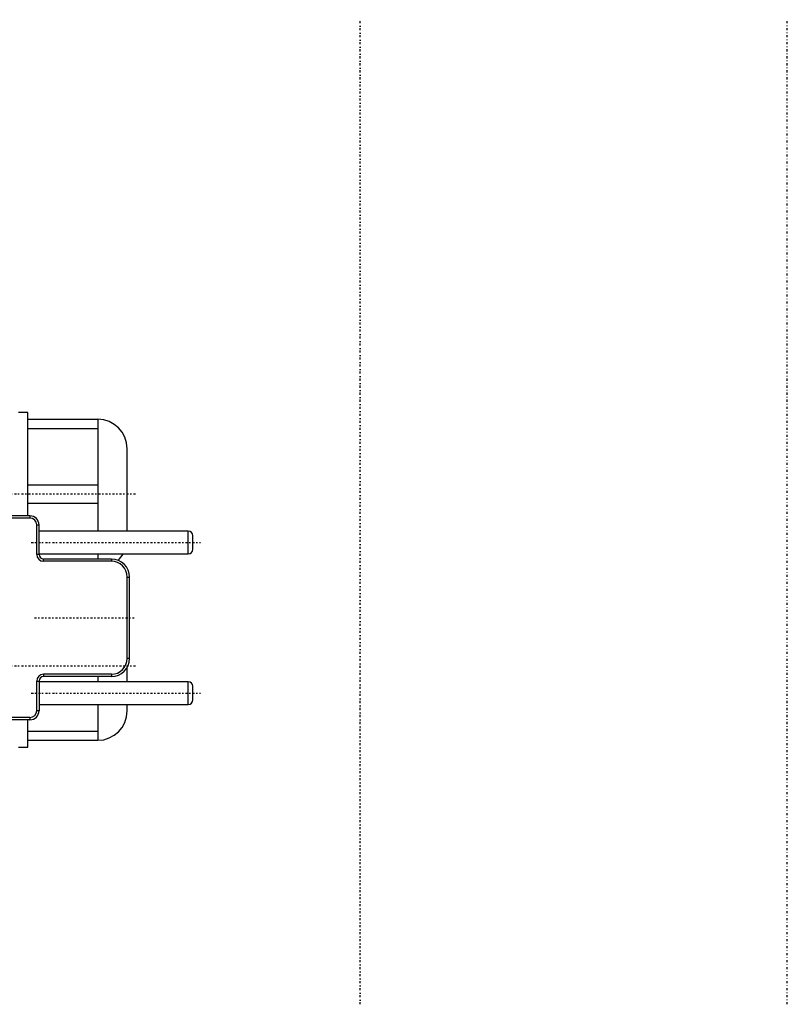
# Model space of a CAD drawing. Extents: x -565 to 345, y -109 to 109.
# Tile 10 of 10: x 176 to 345, y -109 to 109. Entities that reach past the tile are written whole.
import ezdxf

# ---------------------------------------------------------------- set-up
doc = ezdxf.new("R2010")
doc.units = 0
doc.linetypes.add('CENTER', pattern=[1.5, 0.45, -0.5, 0.05, -0.5])
doc.layers.add('AM_0', color=7, linetype='CONTINUOUS')
doc.layers.add('AM_7', color=7, linetype='CENTER')

msp = doc.modelspace()

# ---------------------------------------------------------------- linework, layer by layer
at = {"layer": 'AM_0', "color": 7, "linetype": 'CONTINUOUS'}
for p, q in [((177.5, 22), (175.5, 22)), ((177.5, -0.85), (177.5, 22)), ((177.5, 20.5), (193, 20.5)), ((193, 20.5), (193, -4.24)), ((177.5, 18.46), (193, 18.46)), ((199.5, -4.24), (199.5, 14)), ((177.5, 6.04), (193, 6.04)), ((177.5, 1.96), (193, 1.96)), ((178, -0.85), (162, -0.85)), ((178, -1.35), (162, -1.35)), ((178, -0.85), (178, -1.35)), ((179.5, -2.85), (180, -2.85)), ((179.5, -9.4), (179.5, -2.85)), ((180, -9.4), (180, -2.85)), ((213, -4.24), (180, -4.24)), ((213, -9.24), (213, -4.24)), ((214, -8.24), (214, -5.24)), ((180, -9.4), (179.5, -9.4)), ((180, -9.24), (213, -9.24)), ((181, -10.9), (181, -10.4)), ((196, -10.4), (181, -10.4)), ((193, -9.24), (193, -10.4)), ((196, -10.4), (196, -10.9)), ((196, -10.9), (181, -10.9)), ((199.5, -32.4), (199.5, -14.4)), ((199.5, -14.4), (200, -14.4)), ((200, -32.4), (200, -14.4)), ((200, -32.4), (199.5, -32.4)), ((199.5, -37.56), (199.5, -34.34)), ((181, -35.9), (181, -36.4)), ((196, -35.9), (181, -35.9)), ((196, -36.4), (181, -36.4)), ((193, -36.4), (193, -37.56)), ((196, -35.9), (196, -36.4)), ((179.5, -37.4), (180, -37.4)), ((179.5, -43.95), (179.5, -37.4)), ((180, -37.4), (180, -43.95)), ((213, -37.56), (180, -37.56)), ((213, -42.56), (213, -37.56)), ((214, -41.56), (214, -38.56)), ((180, -42.56), (213, -42.56)), ((193, -42.56), (193, -50.5)), ((199.5, -44), (199.5, -42.57)), ((178, -45.45), (162, -45.45)), ((178, -45.45), (178, -45.95)), ((180, -43.95), (179.5, -43.95)), ((178, -45.95), (162, -45.95)), ((177.5, -52), (177.5, -45.96)), ((177.5, -48.46), (193, -48.46)), ((175.5, -52), (177.5, -52)), ((177.5, -50.5), (193, -50.5))]:
    msp.add_line(p, q, dxfattribs=at)
for centre, radius, start, end in [((193, 14), 6.5, 0, 90), ((178, -2.85), 2, 0, 90), ((178, -2.85), 1.5, 0, 90), ((213, -5.24), 1, 0, 90), ((213, -8.24), 1, 270, 0), ((181, -9.4), 1.5, 180, 270), ((181, -9.4), 1, 180, 270), ((196, -14.4), 4, 0, 90), ((193, -6), 6.5, 313.7998, 330.1017), ((196, -14.4), 3.5, 0, 90), ((196, -32.4), 4, 270, 0), ((196, -32.4), 3.5, 270, 0), ((181, -37.4), 1.5, 90, 180), ((181, -37.4), 1, 90, 180), ((213, -38.56), 1, 0, 90), ((213, -41.56), 1, 270, 0), ((178, -43.95), 2, 270, 0), ((178, -43.95), 1.5, 270, 0), ((193, -44), 6.5, 270, 0)]:
    msp.add_arc(centre, radius, start, end, dxfattribs=at)
at = {"layer": 'AM_7', "color": 4, "linetype": 'CENTER'}
for p, q in [((345.44, -108.9), (345.44, 108.9)), ((251, -108.9), (251, 108.9)), ((157.5, 4), (201.5, 4)), ((178.3, -6.74), (215.7, -6.74)), ((179, -23.4), (201, -23.4)), ((157.5, -34), (201.5, -34)), ((178.3, -40.06), (215.7, -40.06))]:
    msp.add_line(p, q, dxfattribs=at)

doc.saveas('drawing.dxf')
